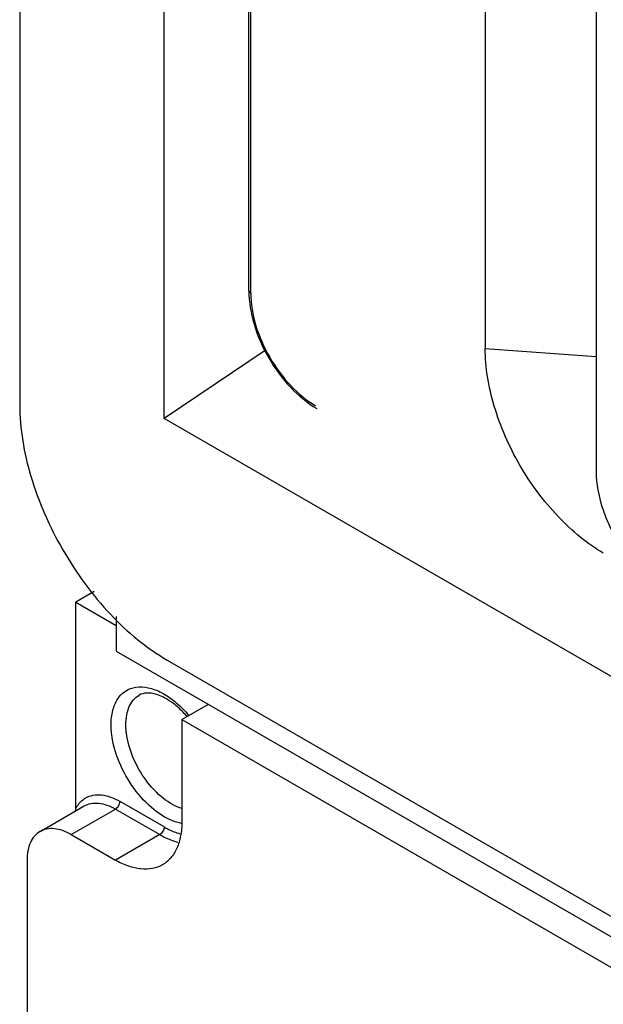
# Model space of a CAD drawing. Header units: millimetres. Extents: x 35 to 269, y 38 to 386.
# Tile 2 of 14: x 42 to 70, y 154 to 202. Entities that reach past the tile are written whole.
import ezdxf

# ---------------------------------------------------------------- set-up
doc = ezdxf.new("R2010")
doc.units = ezdxf.units.MM
doc.header["$LTSCALE"] = 27.53941
doc.layers.get('0').update_dxf_attribs({"linetype": 'CONTINUOUS'})

msp = doc.modelspace()

# ---------------------------------------------------------------- linework, layer by layer
at = {"color": 7, "linetype": 'CONTINUOUS'}
for p, q in [((42.221, 288.01), (42.221, 183.089)), ((64.544, 251.942), (64.544, 185.771)), ((69.869, 240.204), (69.869, 179.864)), ((49.156, 182.426), (49.156, 233.791)), ((53.213, 188.547), (53.213, 231.449)), ((53.301, 188.424), (53.301, 231.398)), ((53.301, 188.424), (53.213, 188.547)), ((54.048, 185.711), (49.156, 182.426)), ((64.544, 185.771), (69.869, 185.392)), ((127.211, 137.361), (49.156, 182.426)), ((45.798, 174.131), (44.908, 173.618)), ((44.908, 163.717), (44.908, 173.618)), ((44.908, 173.618), (46.853, 172.495)), ((46.853, 172.935), (46.853, 171.27)), ((46.853, 171.27), (132.767, 121.669)), ((49.292, 170.842), (127.075, 125.935)), ((50, 167.984), (51.272, 168.719)), ((50, 167.984), (50, 163.085)), ((50, 167.984), (127.075, 123.486)), ((43.196, 162.621), (45.319, 163.846)), ((49.151, 162.84), (47.033, 164.063)), ((44.696, 162.472), (46.818, 163.697)), ((46.818, 163.697), (48.939, 162.472)), ((44.696, 162.472), (46.818, 161.248)), ((48.939, 162.472), (46.818, 161.248)), ((42.575, 161.248), (42.575, 90.62))]:
    msp.add_line(p, q, dxfattribs=at)
for centre, radius, start, end in [((46.609, 164.96), 4.831, 41.649, 45.2722), ((46.43, 164.797), 5.073, 41.4066, 41.6781), ((46.026, 164.549), 5.64, 40.3842, 41.3659), ((42.961, 163.72), 1.948, 356.6828, 359.9281)]:
    msp.add_arc(centre, radius, start, end, dxfattribs=at)
for points, knots in [([(53.213, 188.547), (53.213, 188.009), (53.411, 186.881), (54.108, 185.298), (55.13, 183.903), (56.008, 183.167), (56.474, 182.898)], [0, 0, 0, 0, 0.238472, 0.500003, 0.761532, 1, 1, 1, 1]), ([(53.301, 188.424), (53.301, 187.914), (53.492, 186.839), (54.159, 185.327), (55.134, 183.994), (55.97, 183.29), (56.412, 183.035)], [0, 0, 0, 0, 0.237241, 0.500001, 0.76276, 1, 1, 1, 1]), ([(70.209, 175.968), (69.821, 176.191), (69.057, 176.731), (67.626, 178.073), (66.104, 180.133), (65.077, 182.481), (64.629, 184.392), (64.544, 185.324), (64.544, 185.771)], [0, 0, 0, 0, 0.114312, 0.237633, 0.499921, 0.762285, 0.885654, 1, 1, 1, 1]), ([(42.221, 183.089), (42.221, 181.93), (42.656, 179.485), (44.172, 176.05), (46.389, 173.02), (48.289, 171.421), (49.292, 170.842)], [0, 0, 0, 0, 0.237229, 0.500001, 0.762772, 1, 1, 1, 1]), ([(69.869, 179.864), (69.869, 179.287), (70.042, 178.391), (70.491, 177.257), (70.961, 176.407), (71.526, 175.613), (72.363, 174.701), (73.101, 174.139), (73.626, 173.868)], [0, 0, 0, 0, 0.235134, 0.363828, 0.496248, 0.629202, 0.759468, 1, 1, 1, 1]), ([(46.605, 167.739), (46.605, 167.97), (46.649, 168.403), (46.88, 168.979), (47.277, 169.391), (47.812, 169.581), (48.417, 169.54), (49.052, 169.294), (49.687, 168.865), (50.073, 168.487), (50.259, 168.276)], [0, 0, 0, 0, 0.132635, 0.247525, 0.350112, 0.45135, 0.562868, 0.691475, 0.838222, 1, 1, 1, 1]), ([(47.313, 167.739), (47.313, 167.896), (47.336, 168.195), (47.457, 168.605), (47.661, 168.938), (47.852, 169.099), (47.955, 169.158)], [0, 0, 0, 0, 0.289593, 0.549105, 0.782239, 1, 1, 1, 1]), ([(50.009, 168.392), (49.822, 168.577), (49.449, 168.889), (48.934, 169.158), (48.557, 169.251), (48.265, 169.271), (48.062, 169.22), (47.955, 169.158)], [0, 0, 0, 0, 0.340148, 0.62398, 0.740603, 0.840353, 1, 1, 1, 1]), ([(46.635, 167.277), (46.63, 167.317), (46.613, 167.47), (46.605, 167.624), (46.605, 167.739)], [0, 0, 0, 0, 0.256526, 1, 1, 1, 1]), ([(47.337, 167.344), (47.333, 167.378), (47.319, 167.509), (47.313, 167.641), (47.313, 167.739)], [0, 0, 0, 0, 0.256491, 1, 1, 1, 1]), ([(49.685, 163.087), (49.31, 163.21), (48.561, 163.671), (47.648, 164.671), (46.954, 165.905), (46.69, 166.824), (46.635, 167.277)], [0, 0, 0, 0, 0.21952, 0.476368, 0.746188, 1, 1, 1, 1]), ([(50.016, 163.717), (49.689, 163.815), (49.031, 164.205), (48.229, 165.069), (47.618, 166.145), (47.386, 166.948), (47.337, 167.344)], [0, 0, 0, 0, 0.217872, 0.474551, 0.745237, 1, 1, 1, 1]), ([(45.381, 164.229), (45.49, 164.292), (45.741, 164.382), (46.157, 164.392), (46.6, 164.284), (46.888, 164.146), (47.033, 164.063)], [0, 0, 0, 0, 0.21764, 0.450861, 0.710268, 1, 1, 1, 1]), ([(44.908, 163.717), (44.923, 163.746), (44.984, 163.856), (45.06, 163.958), (45.124, 164.026)], [0, 0, 0, 0, 0.258262, 1, 1, 1, 1]), ([(45.124, 164.026), (45.144, 164.046), (45.221, 164.123), (45.31, 164.188), (45.381, 164.229)], [0, 0, 0, 0, 0.253402, 1, 1, 1, 1]), ([(45.319, 163.846), (45.418, 163.903), (45.645, 163.985), (46.022, 163.995), (46.424, 163.897), (46.686, 163.773), (46.818, 163.697)], [0, 0, 0, 0, 0.217715, 0.450964, 0.710325, 1, 1, 1, 1]), ([(46.818, 163.697), (46.881, 163.733), (46.98, 163.848), (47.03, 163.992), (47.03, 164.065)], [0, 0, 0, 0, 0.499998, 1, 1, 1, 1]), ([(50, 163.085), (50, 162.857), (49.965, 162.423), (49.789, 161.827), (49.494, 161.344), (49.216, 161.111), (49.068, 161.025)], [0, 0, 0, 0, 0.289703, 0.54909, 0.782217, 1, 1, 1, 1]), ([(50.024, 163.004), (49.996, 163.008), (49.881, 163.029), (49.769, 163.059), (49.685, 163.087)], [0, 0, 0, 0, 0.242699, 1, 1, 1, 1]), ([(43.196, 162.621), (43.097, 162.564), (42.912, 162.408), (42.715, 162.086), (42.598, 161.689), (42.575, 161.4), (42.575, 161.248)], [0, 0, 0, 0, 0.217783, 0.45091, 0.710297, 1, 1, 1, 1]), ([(44.696, 162.472), (44.565, 162.548), (44.303, 162.673), (43.9, 162.77), (43.523, 162.761), (43.295, 162.678), (43.196, 162.621)], [0, 0, 0, 0, 0.289702, 0.549088, 0.782216, 1, 1, 1, 1]), ([(49.151, 162.84), (49.151, 162.767), (49.101, 162.624), (49.002, 162.509), (48.939, 162.472)], [0, 0, 0, 0, 0.500002, 1, 1, 1, 1]), ([(48.939, 162.472), (49.011, 162.431), (49.286, 162.283), (49.581, 162.167), (49.805, 162.111)], [0, 0, 0, 0, 0.264141, 1, 1, 1, 1]), ([(49.151, 162.84), (49.214, 162.804), (49.455, 162.673), (49.712, 162.57), (49.907, 162.516)], [0, 0, 0, 0, 0.263091, 1, 1, 1, 1]), ([(49.068, 161.025), (48.919, 160.939), (48.578, 160.815), (48.012, 160.801), (47.408, 160.947), (47.015, 161.134), (46.818, 161.248)], [0, 0, 0, 0, 0.217784, 0.450912, 0.710298, 1, 1, 1, 1])]:
    msp.add_open_spline(points, degree=3, knots=knots, dxfattribs=at)

doc.saveas('drawing.dxf')
